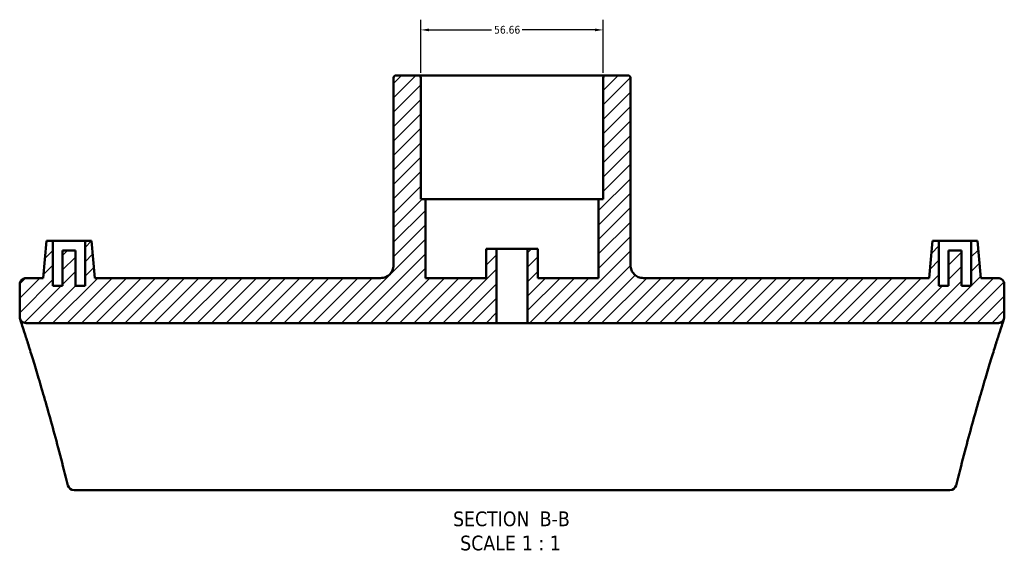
# Model space of a CAD drawing. Header units: millimetres. Extents: x -145 to 1380, y -196 to 822.
# Tile 7 of 9: x 1074 to 1380, y 229 to 393. Entities that reach past the tile are written whole.
import ezdxf

# ---------------------------------------------------------------- set-up
doc = ezdxf.new("R2010")
doc.units = ezdxf.units.MM
for name, color, linetype, lineweight in [('Dimension (ANSI)', 7, 'Continuous', 25), ('Hatch (ANSI)', 7, 'Continuous', 18), ('Symbol (ANSI)', 7, 'Continuous', 25), ('Visible (ANSI)', 7, 'Continuous', 50)]:
    doc.layers.add(name, color=color, linetype=linetype, lineweight=lineweight)
doc.styles.add('Label Text (ANSI)', font='tahoma.ttf')
doc.styles.add('Note Text (ANSI)', font='tahoma.ttf')
doc.dimstyles.new('Default - mm (ANSI)', dxfattribs={"dimtxt": 2.4, "dimasz": 2.5, "dimexe": 3.175, "dimexo": 1.6002, "dimgap": 0.8, "dimtad": 0, "dimtoh": 1, "dimdec": 0, "dimrnd": 1e-08, "dimzin": 4, "dimdsep": 46, "dimtxsty": 'Note Text (ANSI)', "dimcen": 0.09, "dimdle": 10, "dimclrd": 256, "dimclre": 256, "dimclrt": 5, "dimadec": 1, "dimazin": 1, "dimtfac": 1.27, "dimtofl": 0, "dimtmove": 0, "dimatfit": 3, "dimfxl": 1, "dimtolj": 1, "dimtzin": 4, "dimlwd": -1, "dimlwe": -1, "dimarcsym": 0})

# ---------------------------------------------------------------- blocks, each defined once
blk = doc.blocks.new('*D10')
at = {"layer": 'Defpoints', "color": 0, "transparency": 16777216}
for p in [(1255.33, 389.61), (1198.68, 374.67), (1255.33, 374.67)]:
    blk.add_point(p, dxfattribs=at)
at = {"layer": 'Dimension (ANSI)', "transparency": 16777216}
for p, q in [((1198.68, 376.27), (1198.68, 392.78)), ((1255.33, 376.27), (1255.33, 392.78)), ((1201.18, 389.61), (1220.66, 389.61)), ((1252.83, 389.61), (1230.16, 389.61))]:
    blk.add_line(p, q, dxfattribs=at)
for points in [[(1201.18, 390.02), (1201.18, 389.19), (1198.68, 389.61)], [(1252.83, 390.02), (1252.83, 389.19), (1255.33, 389.61)]]:
    blk.add_solid(points, dxfattribs=at)
at = {"layer": 'Dimension (ANSI)', "color": 5, "transparency": 16777216, "insert": (1221.46, 390.86), "char_height": 2.4, "attachment_point": 1, "style": 'Note Text (ANSI)'}
blk.add_mtext('\\A1;56.66', dxfattribs=at)

msp = doc.modelspace()

# ---------------------------------------------------------------- hatches: boundary and pattern name
at = {"layer": 'Hatch (ANSI)'}
h = msp.add_hatch(dxfattribs=at)
h.set_pattern_fill('ANSI31', color=256, scale=25.4, style=0)
h.set_pattern_definition([(45, (0, 0), (-2.245064, 2.245064), [])])
edge = h.paths.add_edge_path()
edge.add_spline(control_points=[(1074.005, 300.468), (1074.005, 300.333), (1074.019, 300.199), (1074.072, 299.936), (1074.112, 299.808), (1074.267, 299.445), (1074.415, 299.227), (1074.786, 298.861), (1075.005, 298.716), (1075.487, 298.519), (1075.745, 298.468), (1076.005, 298.468)], knot_values=[-0.3149628, -0.3149628, -0.3149628, -0.3149628, -0.2746748, -0.2746748, -0.2343867, -0.2343867, -0.1562578, -0.1562578, -0.0781289, -0.0781289, 0, 0, 0, 0], degree=3, periodic=0)
edge.add_line((1076.005, 298.468), (1222.205, 298.468))
edge.add_line((1222.205, 298.468), (1222.205, 321.568))
edge.add_line((1222.205, 321.568), (1219.005, 321.568))
edge.add_line((1219.005, 321.568), (1219.005, 312.468))
edge.add_line((1219.005, 312.468), (1200.094, 312.468))
edge.add_line((1200.094, 312.468), (1200.094, 336.968))
edge.add_line((1200.094, 336.968), (1198.677, 336.968))
edge.add_line((1198.677, 336.968), (1198.677, 374.668))
edge.add_ellipse((1197.877, 374.668), major_axis=(0, 0.8), ratio=1, start_angle=270, end_angle=360)
edge.add_line((1197.877, 375.468), (1190.979, 375.468))
edge.add_ellipse((1190.979, 374.668), major_axis=(-0.8, 0), ratio=1, start_angle=270, end_angle=360)
edge.add_line((1190.179, 374.668), (1190.179, 316.468))
edge.add_spline(control_points=[(1190.179, 316.468), (1190.179, 316.199), (1190.152, 315.931), (1190.044, 315.405), (1189.964, 315.148), (1189.655, 314.421), (1189.359, 313.987), (1188.618, 313.255), (1188.179, 312.965), (1187.216, 312.569), (1186.7, 312.468), (1186.179, 312.468)], knot_values=[-0.6299257, -0.6299257, -0.6299257, -0.6299257, -0.5493495, -0.5493495, -0.4687734, -0.4687734, -0.3125156, -0.3125156, -0.1562578, -0.1562578, 0, 0, 0, 0], degree=3, periodic=0)
edge.add_line((1186.179, 312.468), (1097.32, 312.468))
edge.add_line((1097.32, 312.468), (1096.305, 324.068))
edge.add_line((1096.305, 324.068), (1094.305, 324.068))
edge.add_line((1094.305, 324.068), (1094.305, 310.068))
edge.add_line((1094.305, 310.068), (1091.305, 310.068))
edge.add_line((1091.305, 310.068), (1091.305, 321.068))
edge.add_line((1091.305, 321.068), (1087.305, 321.068))
edge.add_line((1087.305, 321.068), (1087.305, 310.068))
edge.add_line((1087.305, 310.068), (1084.305, 310.068))
edge.add_line((1084.305, 310.068), (1084.305, 324.068))
edge.add_line((1084.305, 324.068), (1082.305, 324.068))
edge.add_line((1082.305, 324.068), (1081.29, 312.468))
edge.add_line((1081.29, 312.468), (1076.005, 312.468))
edge.add_spline(control_points=[(1076.005, 312.468), (1075.871, 312.468), (1075.737, 312.454), (1075.474, 312.4), (1075.345, 312.36), (1074.982, 312.206), (1074.765, 312.058), (1074.399, 311.687), (1074.254, 311.468), (1074.056, 310.986), (1074.005, 310.728), (1074.005, 310.468)], knot_values=[-0.3149628, -0.3149628, -0.3149628, -0.3149628, -0.2746748, -0.2746748, -0.2343867, -0.2343867, -0.1562578, -0.1562578, -0.0781289, -0.0781289, 0, 0, 0, 0], degree=3, periodic=0)
edge.add_line((1074.005, 310.468), (1074.005, 300.468))
edge = h.paths.add_edge_path()
edge.add_spline(control_points=[(1378.005, 298.468), (1378.139, 298.468), (1378.273, 298.481), (1378.537, 298.535), (1378.665, 298.575), (1379.028, 298.73), (1379.246, 298.877), (1379.612, 299.248), (1379.757, 299.467), (1379.954, 299.949), (1380.005, 300.207), (1380.005, 300.468)], knot_values=[-0.3149628, -0.3149628, -0.3149628, -0.3149628, -0.2746748, -0.2746748, -0.2343867, -0.2343867, -0.1562578, -0.1562578, -0.0781289, -0.0781289, 0, 0, 0, 0], degree=3, periodic=0)
edge.add_line((1380.005, 300.468), (1380.005, 310.468))
edge.add_spline(control_points=[(1380.005, 310.468), (1380.005, 310.602), (1379.992, 310.736), (1379.938, 310.999), (1379.898, 311.128), (1379.743, 311.491), (1379.595, 311.708), (1379.225, 312.074), (1379.005, 312.219), (1378.524, 312.417), (1378.266, 312.468), (1378.005, 312.468)], knot_values=[-0.3149628, -0.3149628, -0.3149628, -0.3149628, -0.2746748, -0.2746748, -0.2343867, -0.2343867, -0.1562578, -0.1562578, -0.0781289, -0.0781289, 0, 0, 0, 0], degree=3, periodic=0)
edge.add_line((1378.005, 312.468), (1372.72, 312.468))
edge.add_line((1372.72, 312.468), (1371.705, 324.068))
edge.add_line((1371.705, 324.068), (1369.705, 324.068))
edge.add_line((1369.705, 324.068), (1369.705, 310.068))
edge.add_line((1369.705, 310.068), (1366.705, 310.068))
edge.add_line((1366.705, 310.068), (1366.705, 321.068))
edge.add_line((1366.705, 321.068), (1362.705, 321.068))
edge.add_line((1362.705, 321.068), (1362.705, 310.068))
edge.add_line((1362.705, 310.068), (1359.705, 310.068))
edge.add_line((1359.705, 310.068), (1359.705, 324.068))
edge.add_line((1359.705, 324.068), (1357.705, 324.068))
edge.add_line((1357.705, 324.068), (1356.69, 312.468))
edge.add_line((1356.69, 312.468), (1267.832, 312.468))
edge.add_spline(control_points=[(1267.832, 312.468), (1267.563, 312.468), (1267.295, 312.495), (1266.769, 312.602), (1266.512, 312.682), (1265.785, 312.991), (1265.351, 313.287), (1264.619, 314.029), (1264.329, 314.467), (1263.933, 315.431), (1263.832, 315.947), (1263.832, 316.468)], knot_values=[-0.6299257, -0.6299257, -0.6299257, -0.6299257, -0.5493495, -0.5493495, -0.4687734, -0.4687734, -0.3125156, -0.3125156, -0.1562578, -0.1562578, 0, 0, 0, 0], degree=3, periodic=0)
edge.add_line((1263.832, 316.468), (1263.832, 374.668))
edge.add_ellipse((1263.032, 374.668), major_axis=(0, 0.8), ratio=1, start_angle=270, end_angle=360)
edge.add_line((1263.032, 375.468), (1256.133, 375.468))
edge.add_ellipse((1256.133, 374.668), major_axis=(-0.8, 0), ratio=1, start_angle=270, end_angle=360)
edge.add_line((1255.333, 374.668), (1255.333, 336.968))
edge.add_line((1255.333, 336.968), (1253.917, 336.968))
edge.add_line((1253.917, 336.968), (1253.917, 312.468))
edge.add_line((1253.917, 312.468), (1235.005, 312.468))
edge.add_line((1235.005, 312.468), (1235.005, 321.568))
edge.add_line((1235.005, 321.568), (1231.805, 321.568))
edge.add_line((1231.805, 321.568), (1231.805, 298.468))
edge.add_line((1231.805, 298.468), (1378.005, 298.468))

# ---------------------------------------------------------------- linework, layer by layer
at = {"layer": 'Visible (ANSI)'}
for p, q in [((1190.179, 374.668), (1190.179, 316.468)), ((1197.877, 375.468), (1190.979, 375.468)), ((1256.133, 375.468), (1197.877, 375.468)), ((1198.677, 336.968), (1198.677, 374.668)), ((1255.333, 374.668), (1255.333, 336.968)), ((1263.032, 375.468), (1256.133, 375.468)), ((1263.832, 316.468), (1263.832, 374.668)), ((1200.094, 336.968), (1198.677, 336.968)), ((1200.094, 312.468), (1200.094, 336.968)), ((1200.094, 336.968), (1253.917, 336.968)), ((1255.333, 336.968), (1253.917, 336.968)), ((1253.917, 336.968), (1253.917, 312.468)), ((1082.305, 324.068), (1081.29, 312.468)), ((1084.305, 324.068), (1082.305, 324.068)), ((1084.305, 310.068), (1084.305, 324.068)), ((1084.305, 324.068), (1094.305, 324.068)), ((1096.305, 324.068), (1094.305, 324.068)), ((1094.305, 324.068), (1094.305, 310.068)), ((1097.32, 312.468), (1096.305, 324.068)), ((1222.205, 321.568), (1219.005, 321.568)), ((1219.005, 321.568), (1219.005, 312.468)), ((1222.205, 298.468), (1222.205, 321.568)), ((1231.805, 321.568), (1222.205, 321.568)), ((1235.005, 321.568), (1231.805, 321.568)), ((1231.805, 321.568), (1231.805, 298.468)), ((1235.005, 312.468), (1235.005, 321.568)), ((1357.705, 324.068), (1356.69, 312.468)), ((1359.705, 324.068), (1357.705, 324.068)), ((1359.705, 310.068), (1359.705, 324.068)), ((1359.705, 324.068), (1369.705, 324.068)), ((1371.705, 324.068), (1369.705, 324.068)), ((1369.705, 324.068), (1369.705, 310.068)), ((1372.72, 312.468), (1371.705, 324.068)), ((1091.305, 321.068), (1087.305, 321.068)), ((1087.305, 321.068), (1087.305, 310.068)), ((1091.305, 310.068), (1091.305, 321.068)), ((1366.705, 321.068), (1362.705, 321.068)), ((1362.705, 321.068), (1362.705, 310.068)), ((1366.705, 310.068), (1366.705, 321.068)), ((1081.29, 312.468), (1076.005, 312.468)), ((1186.179, 312.468), (1097.32, 312.468)), ((1219.005, 312.468), (1200.094, 312.468)), ((1253.917, 312.468), (1235.005, 312.468)), ((1356.69, 312.468), (1267.832, 312.468)), ((1378.005, 312.468), (1372.72, 312.468)), ((1074.005, 310.468), (1074.005, 300.468)), ((1087.305, 310.068), (1084.305, 310.068)), ((1094.305, 310.068), (1091.305, 310.068)), ((1362.705, 310.068), (1359.705, 310.068)), ((1369.705, 310.068), (1366.705, 310.068)), ((1380.005, 300.468), (1380.005, 310.468)), ((1076.005, 298.468), (1222.205, 298.468)), ((1231.805, 298.468), (1378.005, 298.468)), ((1363.104, 246.506), (1090.906, 246.506))]:
    msp.add_line(p, q, dxfattribs=at)
for centre, radius, start, end in [((1190.979, 374.668), 0.8, 90, 180), ((1197.877, 374.668), 0.8, 0, 90), ((1256.133, 374.668), 0.8, 90, 180), ((1263.032, 374.668), 0.8, 0, 90), ((1090.906, 248.506), 2, 193.89824, 270), ((1363.104, 248.506), 2, 270, 346.10176)]:
    msp.add_arc(centre, radius, start, end, dxfattribs=at)
for points, knots in [([(1190.179, 316.468), (1190.179, 316.199), (1190.152, 315.931), (1190.044, 315.405), (1189.964, 315.148), (1189.655, 314.421), (1189.359, 313.987), (1188.618, 313.255), (1188.179, 312.965), (1187.216, 312.569), (1186.7, 312.468), (1186.179, 312.468)], [-0.62992566, -0.62992566, -0.62992566, -0.62992566, -0.54934951, -0.54934951, -0.46877337, -0.46877337, -0.31251558, -0.31251558, -0.15625779, -0.15625779, 0, 0, 0, 0]), ([(1267.832, 312.468), (1267.563, 312.468), (1267.295, 312.495), (1266.769, 312.602), (1266.512, 312.682), (1265.785, 312.991), (1265.351, 313.287), (1264.619, 314.029), (1264.329, 314.467), (1263.933, 315.431), (1263.832, 315.947), (1263.832, 316.468)], [-0.62992566, -0.62992566, -0.62992566, -0.62992566, -0.54934951, -0.54934951, -0.46877337, -0.46877337, -0.31251558, -0.31251558, -0.15625779, -0.15625779, 0, 0, 0, 0]), ([(1076.005, 312.468), (1075.871, 312.468), (1075.737, 312.454), (1075.474, 312.4), (1075.345, 312.36), (1074.982, 312.206), (1074.765, 312.058), (1074.399, 311.687), (1074.254, 311.468), (1074.056, 310.986), (1074.005, 310.728), (1074.005, 310.468)], [-0.31496283, -0.31496283, -0.31496283, -0.31496283, -0.27467476, -0.27467476, -0.23438668, -0.23438668, -0.15625779, -0.15625779, -0.07812889, -0.07812889, 0, 0, 0, 0]), ([(1380.005, 310.468), (1380.005, 310.602), (1379.992, 310.736), (1379.938, 310.999), (1379.898, 311.128), (1379.743, 311.491), (1379.595, 311.708), (1379.225, 312.074), (1379.005, 312.219), (1378.524, 312.417), (1378.266, 312.468), (1378.005, 312.468)], [-0.31496283, -0.31496283, -0.31496283, -0.31496283, -0.27467476, -0.27467476, -0.23438668, -0.23438668, -0.15625779, -0.15625779, -0.07812889, -0.07812889, 0, 0, 0, 0]), ([(1074.005, 300.468), (1074.005, 300.333), (1074.019, 300.199), (1074.072, 299.936), (1074.112, 299.808), (1074.267, 299.445), (1074.415, 299.227), (1074.786, 298.861), (1075.005, 298.716), (1075.487, 298.519), (1075.745, 298.468), (1076.005, 298.468)], [-0.31496283, -0.31496283, -0.31496283, -0.31496283, -0.27467476, -0.27467476, -0.23438668, -0.23438668, -0.15625779, -0.15625779, -0.07812889, -0.07812889, 0, 0, 0, 0]), ([(1378.005, 298.468), (1378.139, 298.468), (1378.273, 298.481), (1378.537, 298.535), (1378.665, 298.575), (1379.028, 298.73), (1379.246, 298.877), (1379.612, 299.248), (1379.757, 299.467), (1379.954, 299.949), (1380.005, 300.207), (1380.005, 300.468)], [-0.31496283, -0.31496283, -0.31496283, -0.31496283, -0.27467476, -0.27467476, -0.23438668, -0.23438668, -0.15625779, -0.15625779, -0.07812889, -0.07812889, 0, 0, 0, 0]), ([(1074.103, 299.849), (1074.103, 299.849), (1074.163, 299.666), (1074.4, 298.935), (1074.577, 298.387), (1075.047, 296.93), (1075.338, 296.022), (1076.029, 293.85), (1076.428, 292.588), (1077.325, 289.718), (1077.822, 288.11), (1078.906, 284.562), (1079.492, 282.62), (1080.74, 278.416), (1081.402, 276.153), (1082.788, 271.319), (1083.512, 268.748), (1085.007, 263.313), (1085.778, 260.449), (1087.352, 254.442), (1088.155, 251.299), (1088.965, 248.025)], [20.5433724, 20.5433724, 20.5433724, 20.5433724, 22.0345116, 22.0345116, 23.5256507, 23.5256507, 25.0167899, 25.0167899, 26.507929, 26.507929, 27.9990681, 27.9990681, 29.4902073, 29.4902073, 30.9813464, 30.9813464, 32.4724856, 32.4724856, 33.9636247, 33.9636247, 35.4547639, 35.4547639, 35.4547639, 35.4547639]), ([(1231.805, 298.468), (1231.805, 298.468), (1231.685, 298.465), (1231.195, 298.454), (1230.825, 298.446), (1229.973, 298.432), (1229.433, 298.424), (1228.251, 298.413), (1227.608, 298.41), (1226.402, 298.41), (1225.76, 298.413), (1224.577, 298.424), (1224.037, 298.432), (1223.185, 298.446), (1222.816, 298.454), (1222.326, 298.465), (1222.205, 298.468), (1222.205, 298.468)], [0.7232682, 0.7232682, 0.7232682, 0.7232682, 0.9040853, 0.9040853, 1.0849024, 1.0849024, 1.2657194, 1.2657194, 1.4465365, 1.4465365, 1.6273535, 1.6273535, 1.8081706, 1.8081706, 1.9889877, 1.9889877, 2.1698047, 2.1698047, 2.1698047, 2.1698047]), ([(1365.046, 248.025), (1365.856, 251.299), (1366.658, 254.442), (1368.232, 260.449), (1369.003, 263.313), (1370.498, 268.748), (1371.222, 271.319), (1372.608, 276.153), (1373.27, 278.416), (1374.518, 282.62), (1375.104, 284.562), (1376.188, 288.11), (1376.686, 289.718), (1377.583, 292.588), (1377.982, 293.85), (1378.672, 296.022), (1378.964, 296.93), (1379.433, 298.387), (1379.61, 298.935), (1379.848, 299.666), (1379.907, 299.849), (1379.907, 299.849)], [3.7360914, 3.7360914, 3.7360914, 3.7360914, 5.2272306, 5.2272306, 6.7183697, 6.7183697, 8.2095088, 8.2095088, 9.700648, 9.700648, 11.1917871, 11.1917871, 12.6829263, 12.6829263, 14.1740654, 14.1740654, 15.6652046, 15.6652046, 17.1563437, 17.1563437, 18.6474828, 18.6474828, 18.6474828, 18.6474828])]:
    msp.add_open_spline(points, degree=3, knots=knots, dxfattribs=at)

# ---------------------------------------------------------------- texts
at = {"layer": 'Symbol (ANSI)', "char_height": 4.572, "attachment_point": 7, "style": 'Label Text (ANSI)'}
for s, insert in [('SECTION', (1208.677, 235.241)), (' B-B', (1233.911, 235.337)), ('SCALE', (1210.9, 227.728)), (' 1 : 1', (1228.369, 227.81))]:
    msp.add_mtext(s, dxfattribs=dict(at, insert=insert))

# ---------------------------------------------------------------- dimensions: what is measured, and where the dimension line sits
at = {"layer": 'Dimension (ANSI)'}
dim = msp.add_linear_dim(base=(1255.333, 389.608), p1=(1198.677, 374.668), p2=(1255.333, 374.668), dimstyle='Default - mm (ANSI)', override={"dimgap": 0.8, "dimtoh": 0, "dimdec": 2, "dimtol": 0, "dimlim": 0, "dimtp": 0, "dimtm": 0, "dimtdec": 2, "dimatfit": 1}, dxfattribs=at)
dim.commit()
dim.dimension.update_dxf_attribs({"geometry": '*D10', "text_midpoint": (1225.41, 389.608), "dimtype": 160})

doc.saveas('drawing.dxf')
